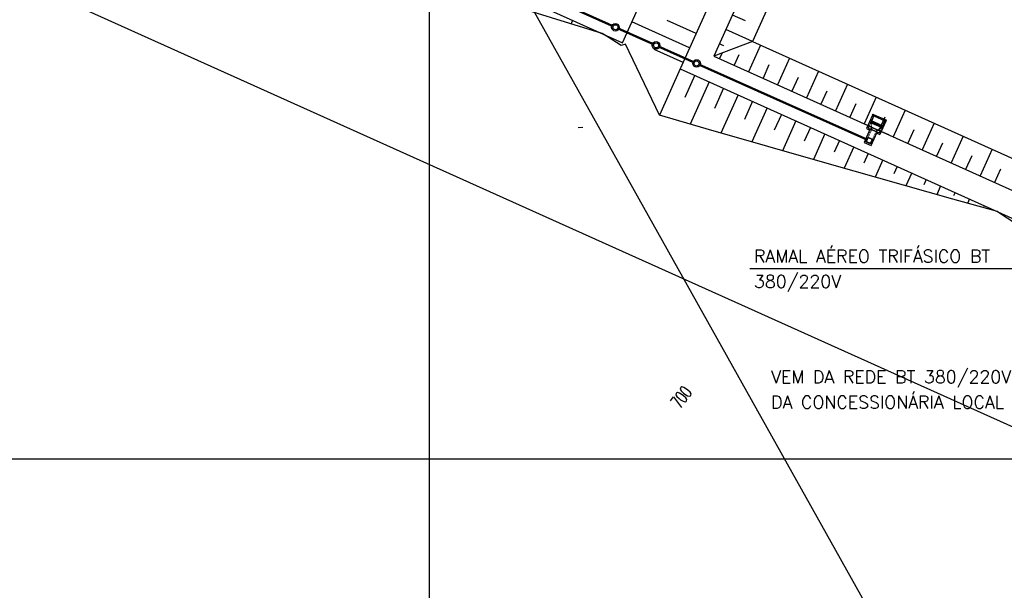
# Model space of a CAD drawing. Header units: millimetres. Extents: x 196436 to 199900, y 8705373 to 8708636.
# Tile 82 of 92: x 199335 to 199491, y 8707579 to 8707669. Entities that reach past the tile are written whole.
import ezdxf
from ezdxf.enums import TextEntityAlignment as Align

# ---------------------------------------------------------------- set-up
doc = ezdxf.new("R2010")
doc.units = ezdxf.units.MM
doc.header["$LTSCALE"] = 5
doc.linetypes.add('HIDDEN', pattern=[0.375, 0.25, -0.125])
for name, color, linetype in [('1', 1, 'Continuous'), ('2', 2, 'Continuous'), ('CERCA', 3, 'CERCA_LINE'), ('ELE_TX_GERAL', 2, 'Continuous'), ('LAGOA', 3, 'Continuous'), ('LAYER7', 7, 'Continuous'), ('MALHA', 9, 'Continuous'), ('PAREDE', 5, 'Continuous'), ('REDE', 22, 'Continuous'), ('TER-BERMA', 4, 'Continuous'), ('TER-OFFSET', 3, 'Continuous'), ('TER-OFFSET-LINHA', 7, 'Continuous'), ('TEXTO$CURVA', 2, 'Continuous')]:
    doc.layers.add(name, color=color, linetype=linetype)
doc.styles.add('GEOSIS', font='ROMANS.SHX')
doc.styles.add('ROMANS', font='romans.shx', dxfattribs={"width": 0.85})
doc.linetypes.add('CERCA_LINE', pattern='A,0.5,-0.2,["X",Standard,S=0.1,R=0,X=-0.1,Y=-0.05],-0.25', length=0.95)

msp = doc.modelspace()

# ---------------------------------------------------------------- linework, layer by layer
at = {"color": 7}
for p, q in [((199468.042, 8707653.053, 1), (199469.141, 8707652.562, 1)), ((199471.241, 8707651.623, 1), (199472.339, 8707651.132, 1))]:
    msp.add_line(p, q, dxfattribs=at)
for centre, radius in [((199429.342, 8707668.055, 1), 0.6), ((199429.342, 8707668.055, 1), 0.4), ((199435.736, 8707665.197, 1), 0.6), ((199435.736, 8707665.197, 1), 0.4), ((199442.129, 8707662.339, 1), 0.6), ((199442.129, 8707662.339, 1), 0.4)]:
    msp.add_circle(centre, radius, dxfattribs=at)
at = {"layer": '1', "color": 7, "linetype": 'HIDDEN', "ltscale": 0.008}
for p, q in [((199469.303, 8707652.435, 1), (199469.568, 8707653.028, 1)), ((199469.609, 8707653.119, 1), (199469.662, 8707652.274, 1)), ((199471.344, 8707652.344, 1), (199470.679, 8707651.82, 1)), ((199471.038, 8707651.659, 1), (199471.303, 8707652.253, 1)), ((199469.683, 8707651.936, 1), (199468.807, 8707649.977, 1)), ((199470.413, 8707651.61, 1), (199469.537, 8707649.65, 1))]:
    msp.add_line(p, q, dxfattribs=at)
at = {"layer": '1', "color": 7}
for p, q in [((199471.344, 8707652.344, 1), (199469.609, 8707653.119, 1)), ((199469.648, 8707651.952, 1), (199469.682, 8707651.953, 1)), ((199471.425, 8707652.527, 1), (199469.691, 8707653.302, 1)), ((199470.454, 8707651.592, 1), (199470.43, 8707651.62, 1))]:
    msp.add_line(p, q, dxfattribs=at)
at = {"layer": '1', "color": 7, "linetype": 'Continuous', "ltscale": 0.008}
for p, q in [((199469.662, 8707652.274, 1), (199469.683, 8707651.936, 1)), ((199470.679, 8707651.82, 1), (199470.413, 8707651.61, 1))]:
    msp.add_line(p, q, dxfattribs=at)
at = {"layer": '2', "color": 7}
for p, q in [((199469.508, 8707653.384, 1), (199469.691, 8707653.302, 1)), ((199471.425, 8707652.527, 1), (199471.608, 8707652.445, 1))]:
    msp.add_line(p, q, dxfattribs=at)
at = {"layer": '2', "color": 7, "elevation": 1}
msp.add_lwpolyline([(199469.537, 8707649.65), (199468.807, 8707649.977), (199469.133, 8707650.707), (199469.864, 8707650.381)], close=True, dxfattribs=at)
at = {"layer": 'CERCA', "color": 7, "ltscale": 2}
msp.add_line((199160.458, 8707754.352), (199556.52, 8707575.905), dxfattribs=at)
msp.add_lwpolyline([(199535.183, 8707458.353), (199335.38, 8707815.673), (199316.526, 8707803.678)], dxfattribs=at)
at = {"layer": 'Defpoints', "color": 7, "linetype": 'ByBlock'}
for p in [(199469.537, 8707649.649, 1), (199469.537, 8707649.649, 1), (199469.562, 8707649.583, 1), (199469.562, 8707649.583, 1)]:
    msp.add_point(p, dxfattribs=at)
at = {"layer": 'ELE_TX_GERAL', "color": 7, "lineweight": -3}
msp.add_line((199450.522, 8707630.006), (199494.017, 8707630.006), dxfattribs=at)
at = {"layer": 'LAGOA', "color": 7, "elevation": 1}
for points in [[(199500.597, 8707796.992), (199439.555, 8707661.509), (199497.541, 8707635.383), (199558.583, 8707770.866)], [(199502.601, 8707791.702), (199444.845, 8707663.512), (199495.537, 8707640.673), (199553.293, 8707768.862)], [(199504.905, 8707785.619), (199450.928, 8707665.817), (199493.233, 8707646.756), (199547.21, 8707766.558)]]:
    msp.add_lwpolyline(points, close=True, dxfattribs=at)
at = {"layer": 'LAYER7', "color": 7, "linetype": 'HIDDEN', "ltscale": 0.5, "elevation": 1}
msp.add_lwpolyline([(199469.512, 8707649.716), (199468.873, 8707650.002), (199469.159, 8707650.641), (199469.798, 8707650.355)], close=True, dxfattribs=at)
at = {"layer": 'MALHA', "color": 7}
for p, q in [((199400, 8708300), (199400, 8706900)), ((199400, 8708300), (199400, 8706900)), ((199000, 8707600), (199900, 8707600)), ((199000, 8707600), (199900, 8707600))]:
    msp.add_line(p, q, dxfattribs=at)
at = {"layer": 'PAREDE', "color": 7}
for p, q in [((199469.857, 8707654.163, 1), (199468.916, 8707652.06, 1)), ((199470.121, 8707654.264, 1), (199469.664, 8707653.243, 1)), ((199469.857, 8707654.163, 1), (199469.938, 8707654.346, 1)), ((199469.938, 8707654.346, 1), (199470.121, 8707654.264, 1)), ((199470.039, 8707654.082, 1), (199471.774, 8707653.307, 1)), ((199470.121, 8707654.264, 1), (199471.856, 8707653.489, 1)), ((199468.916, 8707652.06, 1), (199469.419, 8707651.835, 1)), ((199469.303, 8707652.435, 1), (199469.181, 8707652.161, 1)), ((199469.181, 8707652.161, 1), (199470.915, 8707651.385, 1)), ((199469.303, 8707652.435, 1), (199471.038, 8707651.659, 1)), ((199469.386, 8707653.11, 1), (199471.486, 8707652.171, 1)), ((199469.636, 8707653.179, 1), (199469.568, 8707653.028, 1)), ((199469.591, 8707653.198, 1), (199469.636, 8707653.179, 1)), ((199469.664, 8707653.243, 1), (199469.62, 8707653.263, 1)), ((199471.957, 8707653.225, 1), (199471.016, 8707651.121, 1)), ((199471.37, 8707652.403, 1), (199471.303, 8707652.253, 1)), ((199471.415, 8707652.383, 1), (199471.37, 8707652.403, 1)), ((199471.856, 8707653.489, 1), (199471.399, 8707652.468, 1)), ((199471.444, 8707652.448, 1), (199471.399, 8707652.468, 1)), ((199471.856, 8707653.489, 1), (199472.038, 8707653.408, 1)), ((199471.957, 8707653.225, 1), (199472.038, 8707653.408, 1)), ((199470.514, 8707651.346, 1), (199471.016, 8707651.121, 1)), ((199471.038, 8707651.659, 1), (199470.915, 8707651.385, 1))]:
    msp.add_line(p, q, dxfattribs=at)
at = {"layer": 'PAREDE', "color": 7, "elevation": 1}
msp.add_lwpolyline([(199469.5, 8707652.018), (199468.543, 8707649.876), (199469.638, 8707649.386), (199470.596, 8707651.528)], close=True, dxfattribs=at)
at = {"layer": 'REDE', "color": 7, "const_width": 0.35, "elevation": 1}
for points in [[(199409.126, 8707677.091), (199428.794, 8707668.299)], [(199441.581, 8707662.584), (199436.283, 8707664.952)]]:
    msp.add_lwpolyline(points, dxfattribs=at)
at = {"layer": 'REDE', "color": 7, "elevation": 1}
for points in [[(199435.188, 8707665.442, 0.35, 0.35, 0), (199429.89, 8707667.81, 0.35, 0.35, 0)], [(199442.677, 8707662.094, 0.35, 0.35, 0), (199468.787, 8707650.423, 0.35, 0.35, 0)]]:
    msp.add_lwpolyline(points, format="xyseb", dxfattribs=at)
at = {"layer": 'TER-BERMA', "color": 7, "elevation": 1}
for points in [[(199433.494, 8707827.226), (199372.451, 8707691.742), (199430.437, 8707665.617), (199491.48, 8707801.1)], [(199502.601, 8707791.702), (199444.845, 8707663.512), (199495.537, 8707640.673), (199553.293, 8707768.862)]]:
    msp.add_lwpolyline(points, close=True, dxfattribs=at)
at = {"layer": 'TER-BERMA', "color": 7}
msp.add_lwpolyline([(199500.597, 8707796.992), (199439.555, 8707661.509), (199497.541, 8707635.383), (199558.583, 8707770.866)], close=True, dxfattribs=at)
at = {"layer": 'TER-OFFSET', "color": 7}
msp.add_line((199450.928, 8707665.817, 1), (199444.845, 8707663.512, 1), dxfattribs=at)
at = {"layer": 'TER-OFFSET', "color": 7, "elevation": 1}
msp.add_lwpolyline([(199504.905, 8707785.619), (199450.928, 8707665.817), (199493.233, 8707646.756), (199547.21, 8707766.558)], close=True, dxfattribs=at)
at = {"layer": 'TER-OFFSET', "color": 7}
for points in [[(199427.236, 8707667.058), (199409.09, 8707672.766), (199390.077, 8707679.254), (199371.081, 8707685.78), (199369.941, 8707686.171), (199364.552, 8707695.301)], [(199430.953, 8707665.384), (199430.24, 8707665.178), (199428.195, 8707666.481), (199427.236, 8707667.058)], [(199489.559, 8707638.979), (199482.486, 8707640.919), (199463.054, 8707646.478), (199443.615, 8707652.019), (199436.266, 8707654.21), (199430.953, 8707665.384)]]:
    msp.add_lwpolyline(points, dxfattribs=at)
msp.add_lwpolyline([(199489.559, 8707638.979), (199496.977, 8707634.131), (199500.764, 8707632.8), (199510.234, 8707629.475), (199518.695, 8707623.909), (199535.956, 8707612.657, 0.4421706), (199543.114, 8707614.523), (199545.114, 8707618.336)], format="xyb", dxfattribs=at)
at = {"layer": 'TER-OFFSET-LINHA', "color": 7}
for p, q in [((199449.838, 8707669.05, 1), (199447.761, 8707669.986, 1)), ((199450.928, 8707665.817, 1), (199446.734, 8707667.706, 1)), ((199446.405, 8707665.113, 1), (199445.707, 8707665.427, 1)), ((199452.205, 8707665.242, 1), (199450.315, 8707661.048, 1)), ((199446.167, 8707664.013, 1), (199445.756, 8707663.102, 1)), ((199448.772, 8707663.708, 1), (199448.036, 8707662.075, 1)), ((199456.763, 8707663.188, 1), (199454.874, 8707658.994, 1)), ((199453.535, 8707662.108, 1), (199452.594, 8707660.021, 1)), ((199458.116, 8707660.104, 1), (199457.153, 8707657.967, 1)), ((199461.322, 8707661.134, 1), (199459.432, 8707656.94, 1)), ((199465.881, 8707659.08, 1), (199463.991, 8707654.886, 1)), ((199462.652, 8707658, 1), (199461.712, 8707655.913, 1)), ((199470.439, 8707657.026, 1), (199468.55, 8707652.832, 1)), ((199467.233, 8707655.996, 1), (199466.27, 8707653.859, 1)), ((199471.769, 8707653.892, 1), (199470.829, 8707651.805, 1)), ((199474.998, 8707654.972, 1), (199473.108, 8707650.778, 1)), ((199423.448, 8707652.219, 1), (199424.209, 8707652.297, 1)), ((199479.557, 8707652.918, 1), (199477.667, 8707648.724, 1)), ((199476.35, 8707651.888, 1), (199475.388, 8707649.751, 1)), ((199484.115, 8707650.864, 1), (199482.226, 8707646.67, 1)), ((199480.887, 8707649.784, 1), (199479.946, 8707647.697, 1)), ((199485.468, 8707647.78, 1), (199484.505, 8707645.643, 1)), ((199488.674, 8707648.81, 1), (199486.784, 8707644.616, 1)), ((199490.004, 8707645.676, 1), (199489.064, 8707643.589, 1))]:
    msp.add_line(p, q, dxfattribs=at)
at = {"layer": 'TER-OFFSET-LINHA', "color": 7, "flags": 128}
for points in [[(199422.596, 8707669.149), (199422.347, 8707668.596)], [(199442.06, 8707667.07), (199437.502, 8707669.124)], [(199424.876, 8707668.122), (199424.812, 8707667.981)], [(199441.033, 8707664.791), (199431.916, 8707668.899)], [(199427.155, 8707667.095), (199427.15, 8707667.085)], [(199440.006, 8707662.512), (199435.448, 8707664.566)], [(199439.555, 8707661.509), (199436.266, 8707654.21)], [(199441.834, 8707660.482), (199440.259, 8707656.985)], [(199444.113, 8707659.455), (199441.101, 8707652.768)], [(199446.393, 8707658.428), (199444.955, 8707655.238)], [(199448.672, 8707657.401), (199445.947, 8707651.354)], [(199450.951, 8707656.374), (199449.664, 8707653.518)], [(199453.231, 8707655.347), (199450.807, 8707649.969)], [(199455.51, 8707654.32), (199454.374, 8707651.798)], [(199457.789, 8707653.293), (199455.667, 8707648.583)], [(199460.069, 8707652.266), (199459.083, 8707650.078)], [(199462.348, 8707651.239), (199460.527, 8707647.198)], [(199464.627, 8707650.212), (199463.792, 8707648.359)], [(199466.907, 8707649.185), (199465.386, 8707645.811)], [(199469.186, 8707648.158), (199468.501, 8707646.637)], [(199471.465, 8707647.131), (199470.244, 8707644.421)], [(199473.745, 8707646.104), (199473.209, 8707644.915)], [(199476.024, 8707645.077), (199475.102, 8707643.031)], [(199478.303, 8707644.05), (199477.917, 8707643.193)], [(199480.583, 8707643.023), (199479.96, 8707641.642)], [(199482.862, 8707641.996), (199482.625, 8707641.472)], [(199485.141, 8707640.969), (199484.829, 8707640.276)], [(199487.421, 8707639.943), (199487.345, 8707639.775)]]:
    msp.add_lwpolyline(points, dxfattribs=at)

# ---------------------------------------------------------------- texts
at = {"layer": 'ELE_TX_GERAL', "lineweight": -3, "style": 'ROMANS'}
for s, p in [('RAMAL AÉREO TRIFÁSICO BT', (199451.173, 8707630.945)), ('380/220V', (199451.173, 8707626.971)), ('VEM DA REDE BT 380/220V', (199453.87, 8707611.912)), ('DA CONCESSIONÁRIA LOCAL', (199453.87, 8707607.92))]:
    msp.add_text(s, height=2, rotation=360, dxfattribs=at).set_placement(p)
at = {"layer": 'TEXTO$CURVA', "color": 7, "style": 'GEOSIS', "width": 0.65}
msp.add_text('700', height=2, rotation=52.4199, dxfattribs=at).set_placement((199440.991, 8707608.734, 350), align=Align.BOTTOM_CENTER)

doc.saveas('drawing.dxf')
